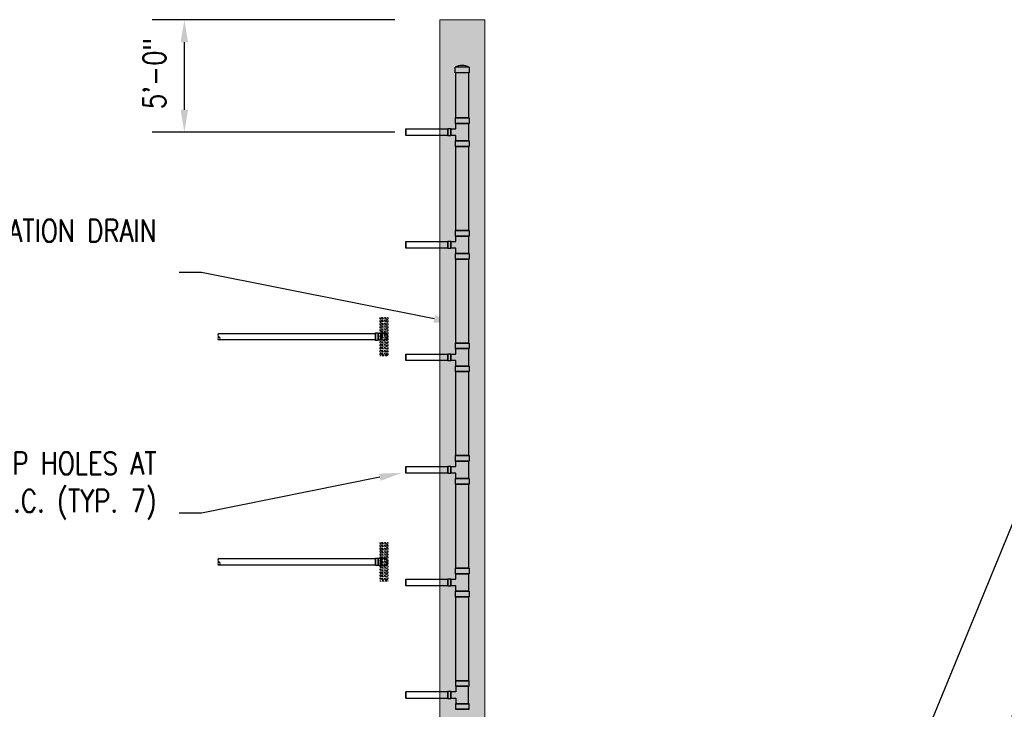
# Model space of a CAD drawing. Header units: inches. Extents: x -20481 to 20248, y -642 to 972.
# Tile 8 of 37: x -158 to 367, y 286 to 654. Entities that reach past the tile are written whole.
import ezdxf
from ezdxf import colors
from ezdxf.entities.mleader import LeaderData, LeaderLine
from ezdxf.math import Vec2, Vec3

# ---------------------------------------------------------------- set-up
doc = ezdxf.new("R2010")
doc.units = ezdxf.units.IN
doc.header["$MEASUREMENT"] = 0
doc.linetypes.add('Dash 1_16_', pattern=[0.125, 0.0625, -0.0625])
for name, color, linetype, lineweight in [('M-ANNO-PATT', 1, 'Continuous', 25), ('S-TRCH-PATT', 8, 'Continuous', 18), ('S-WALL-PATT', 8, 'Continuous', 18)]:
    doc.layers.add(name, color=color, linetype=linetype, lineweight=lineweight)
for name, color, linetype in [('P-PIPE', 3, 'Continuous'), ('S-ANNO-DIMS', 1, 'Continuous'), ('S-ANNO-TEXT', 2, 'Continuous')]:
    doc.layers.add(name, color=color, linetype=linetype)
doc.styles.add('Annotative', font='romans.shx', dxfattribs={"width": 0.8, "height": 0.125})
doc.dimstyles.new('Annotative', dxfattribs={"dimscale": 0, "dimtxt": 0.125, "dimasz": 0.125, "dimexe": 0.179688, "dimexo": 0.0625, "dimgap": 0.09, "dimtad": 1, "dimdec": 3, "dimzin": 3, "dimdsep": 46, "dimlunit": 4, "dimtxsty": 'Annotative', "dimcen": 0.09, "dimclrt": 2, "dimazin": 2, "dimtfac": 1, "dimtdec": 3, "dimtmove": 1, "dimatfit": 3, "dimfxl": 1, "dimtfill": 1, "dimfrac": 2, "dimtolj": 1, "dimtzin": 0, "dimarcsym": 0})

# ---------------------------------------------------------------- blocks, each defined once
blk = doc.blocks.new('*D55')
at = {"layer": 'Defpoints', "color": 0, "transparency": 16777216}
for p in [(-70.15, 654), (48, 654), (48, 594)]:
    blk.add_point(p, dxfattribs=at)
at = {"layer": 'S-ANNO-DIMS', "color": 0, "lineweight": -2, "transparency": 16777216}
for p, q in [((42, 654), (-87.4, 654)), ((-70.15, 606), (-70.15, 642)), ((42, 594), (-87.4, 594))]:
    blk.add_line(p, q, dxfattribs=at)
at = {"layer": 'S-ANNO-DIMS', "color": 0, "transparency": 16777216}
for points in [[(-72.15, 642), (-68.15, 642), (-70.15, 654)], [(-72.15, 606), (-68.15, 606), (-70.15, 594)]]:
    blk.add_solid(points, dxfattribs=at)
at = {"layer": 'S-ANNO-DIMS', "color": 2, "lineweight": -3, "transparency": 16777216, "insert": (-86.09, 625.24), "char_height": 12, "attachment_point": 5, "rotation": 90, "style": 'Annotative', "bg_fill": 3, "box_fill_scale": 1.25, "bg_fill_color": 256, "bg_fill_true_color": 13158600, "bg_fill_transparency": 0}
blk.add_mtext('\\A1;5\'-0"', dxfattribs=at)
blk = doc.blocks.new('6CAP')
at = {"layer": 'P-PIPE'}
for p, q in [((74.96, 388.65), (74.96, 381.35)), ((74.96, 388.65), (77.96, 388.65)), ((77.96, 388.65), (77.96, 381.35)), ((77.96, 381.35), (74.96, 381.35))]:
    blk.add_line(p, q, dxfattribs=at)
blk.add_arc((80.99, 385), 7.05, 148.8317, 211.1683, dxfattribs=at)
blk = doc.blocks.new('Bend - PVC - Sch 40 - DWV_USACE - Standard-V11-00_SP_Foundation Drainage Plan-TO FDN_DOC-flat-6')
at = {"layer": 'P-PIPE'}
for p, q in [((1001.15, 265.98), (1001.16, 265.98)), ((999.17, 259.43), (999.17, 260.93)), ((1001.15, 260.93), (999.17, 260.93)), ((999.17, 260.93), (1001.15, 260.93)), ((1001.15, 259.43), (999.17, 259.43)), ((999.17, 259.43), (1001.15, 259.43)), ((1001.16, 262.02), (1001.15, 262.02)), ((1001.15, 260.93), (1003.13, 260.93)), ((1003.13, 260.93), (1001.15, 260.93)), ((1001.15, 260.93), (1001.15, 260.93)), ((1001.15, 260.93), (1001.15, 260.93)), ((1001.15, 259.43), (1003.13, 259.43)), ((1003.13, 259.43), (1001.15, 259.43)), ((1002.9, 260.93), (1002.9, 261.06)), ((1003.13, 260.93), (1003.13, 259.43))]:
    blk.add_line(p, q, dxfattribs=at)
at = {"layer": 'P-PIPE', "flags": 128}
for points in [[(1001.15, 265.75), (1001.08, 265.75), (1001.01, 265.74), (1000.94, 265.73), (1000.87, 265.72), (1000.81, 265.71), (1000.74, 265.7), (1000.67, 265.68), (1000.6, 265.66), (1000.54, 265.64), (1000.47, 265.61), (1000.41, 265.58), (1000.34, 265.55), (1000.28, 265.52), (1000.22, 265.48), (1000.16, 265.44), (1000.11, 265.4), (1000.05, 265.36), (1000, 265.31), (999.95, 265.27), (999.9, 265.22), (999.85, 265.17), (999.8, 265.11), (999.76, 265.06), (999.72, 265), (999.68, 264.94), (999.64, 264.88), (999.61, 264.82), (999.58, 264.76), (999.55, 264.7), (999.52, 264.63), (999.5, 264.57), (999.48, 264.5), (999.46, 264.43), (999.44, 264.36), (999.43, 264.29), (999.42, 264.23), (999.41, 264.16), (999.41, 264.09), (999.4, 264.02), (999.4, 264)], [(999.4, 264), (999.4, 263.93), (999.41, 263.86), (999.42, 263.79), (999.43, 263.72), (999.44, 263.65), (999.45, 263.58), (999.47, 263.51), (999.49, 263.45), (999.52, 263.38), (999.54, 263.32), (999.57, 263.25), (999.6, 263.19), (999.63, 263.13), (999.67, 263.07), (999.71, 263.01), (999.75, 262.95), (999.79, 262.9), (999.84, 262.84), (999.88, 262.79), (999.93, 262.74), (999.99, 262.69), (1000.04, 262.65), (1000.09, 262.61), (1000.15, 262.56), (1000.21, 262.52), (1000.27, 262.49), (1000.33, 262.45), (1000.39, 262.42), (1000.45, 262.39), (1000.52, 262.37), (1000.58, 262.34), (1000.65, 262.32), (1000.72, 262.3), (1000.79, 262.29), (1000.86, 262.27), (1000.92, 262.26), (1000.99, 262.25), (1001.06, 262.25), (1001.13, 262.25), (1001.15, 262.25)], [(999.4, 264), (999.4, 263.99), (999.4, 263.99), (999.4, 263.98), (999.4, 263.96), (999.4, 263.94), (999.4, 263.91), (999.4, 263.88), (999.4, 263.84), (999.4, 263.8), (999.4, 263.76), (999.4, 263.71), (999.4, 263.65), (999.4, 263.59), (999.4, 263.53), (999.4, 263.46), (999.4, 263.39), (999.4, 263.32), (999.4, 263.24), (999.4, 263.15), (999.4, 263.07), (999.4, 262.98), (999.4, 262.89), (999.4, 262.79), (999.4, 262.69), (999.4, 262.59), (999.4, 262.48), (999.4, 262.38), (999.4, 262.27), (999.4, 262.16), (999.4, 262.04), (999.4, 261.93), (999.4, 261.81), (999.4, 261.69), (999.4, 261.58), (999.4, 261.45), (999.4, 261.33), (999.4, 261.21), (999.4, 261.09)], [(1002.9, 264), (1002.9, 264.07), (1002.9, 264.14), (1002.89, 264.21), (1002.88, 264.28), (1002.87, 264.35), (1002.85, 264.41), (1002.83, 264.48), (1002.81, 264.55), (1002.79, 264.61), (1002.76, 264.68), (1002.74, 264.74), (1002.71, 264.81), (1002.67, 264.87), (1002.64, 264.93), (1002.6, 264.99), (1002.56, 265.04), (1002.51, 265.1), (1002.47, 265.15), (1002.42, 265.2), (1002.37, 265.25), (1002.32, 265.3), (1002.27, 265.35), (1002.21, 265.39), (1002.16, 265.43), (1002.1, 265.47), (1002.04, 265.51), (1001.98, 265.54), (1001.92, 265.57), (1001.85, 265.6), (1001.79, 265.63), (1001.72, 265.65), (1001.65, 265.67), (1001.59, 265.69), (1001.52, 265.71), (1001.45, 265.72), (1001.38, 265.73), (1001.31, 265.74), (1001.24, 265.75), (1001.17, 265.75), (1001.15, 265.75)], [(1001.15, 262.25), (1001.22, 262.25), (1001.29, 262.25), (1001.36, 262.26), (1001.43, 262.27), (1001.5, 262.28), (1001.57, 262.3), (1001.64, 262.32), (1001.7, 262.34), (1001.77, 262.36), (1001.83, 262.39), (1001.9, 262.41), (1001.96, 262.45), (1002.02, 262.48), (1002.08, 262.51), (1002.14, 262.55), (1002.2, 262.59), (1002.25, 262.64), (1002.31, 262.68), (1002.36, 262.73), (1002.41, 262.78), (1002.46, 262.83), (1002.5, 262.88), (1002.55, 262.94), (1002.59, 262.99), (1002.63, 263.05), (1002.66, 263.11), (1002.7, 263.17), (1002.73, 263.23), (1002.76, 263.3), (1002.78, 263.36), (1002.81, 263.43), (1002.83, 263.5), (1002.85, 263.56), (1002.86, 263.63), (1002.88, 263.7), (1002.89, 263.77), (1002.9, 263.84), (1002.9, 263.91), (1002.9, 263.98), (1002.9, 264)], [(1002.9, 261.08), (1002.9, 261.18), (1002.9, 261.3), (1002.9, 261.42), (1002.9, 261.54), (1002.9, 261.66), (1002.9, 261.78), (1002.9, 261.9), (1002.9, 262.01), (1002.9, 262.13), (1002.9, 262.24), (1002.9, 262.35), (1002.9, 262.46), (1002.9, 262.56), (1002.9, 262.66), (1002.9, 262.76), (1002.9, 262.86), (1002.9, 262.95), (1002.9, 263.04), (1002.9, 263.13), (1002.9, 263.22), (1002.9, 263.3), (1002.9, 263.37), (1002.9, 263.44), (1002.9, 263.51), (1002.9, 263.58), (1002.9, 263.64), (1002.9, 263.69), (1002.9, 263.74), (1002.9, 263.79), (1002.9, 263.83), (1002.9, 263.87), (1002.9, 263.9), (1002.9, 263.93), (1002.9, 263.95), (1002.9, 263.97), (1002.9, 263.98), (1002.9, 263.99), (1002.9, 264), (1002.9, 264)], [(999.4, 261.08), (999.4, 260.97), (999.4, 260.93)]]:
    blk.add_lwpolyline(points, dxfattribs=at)
at = {"layer": 'P-PIPE'}
for centre, major_axis, start_param, end_param in [((1001.15, 264), (0, -1.98), 3.141593, 6.283185), ((1001.16, 264), (0, -1.98), 3.141593, 6.283185), ((1001.15, 264), (0, -1.75), 3.141593, 6.283185), ((1001.15, 264), (0, -1.98), 0, 3.141593), ((1001.15, 264), (0, -1.75), 0, 3.141593), ((1001.16, 264), (0, -1.98), 0, 3.141593)]:
    blk.add_ellipse(centre, major_axis=major_axis, ratio=0.999999, start_param=start_param, end_param=end_param, dxfattribs=at)

msp = doc.modelspace()

# ---------------------------------------------------------------- hatches: boundary and pattern name
at = {"layer": 'S-WALL-PATT', "linetype": 'Dash 1_16_'}
h = msp.add_hatch(dxfattribs=at)
h.set_pattern_fill('AR-SAND', color=256, scale=4)
h.paths.add_polyline_path([(113.8117, 192), (340.9656, 192), (340.9656, 210), (924, 210), (924, 288), (1206, 288), (1206, -288), (924, -288), (924, -210), (337.0357, -210), (337.0357, -186), (154, -186), (154, -280), (90, -280), (90, -642), (66, -642), (66, -256), (130, -256), (130, -162), (361.0357, -162), (361.0357, -186), (948, -186), (948, -264), (1182, -264), (1182, 264), (948, 264), (948, 186), (364.9656, 186), (364.9656, 162), (90, 162), (90, 192), (66, 192), (66, 373), (66, 654), (90, 654), (90, 216.0196), (113.8117, 216.0196)])

# ---------------------------------------------------------------- linework, layer by layer
at = {"layer": 'M-ANNO-PATT', "linetype": 'Dash 1_16_'}
for points in [[(34.1796, 474.75), (34.1796, 495.25), (38.4296, 495.25), (38.4296, 474.75)], [(34.1796, 354.75), (34.1796, 375.25), (38.4296, 375.25), (38.4296, 354.75)]]:
    msp.add_lwpolyline(points, close=True, dxfattribs=at)
for points in [[(37.6489, 494.6177), (34.8002, 494.6177, 1), (34.8002, 493.8417), (37.6489, 493.8417, 1)], [(37.6489, 493.0795), (34.8002, 493.0795, 1), (34.8002, 492.3034), (37.6489, 492.3034, 1)], [(37.6489, 491.5412), (34.8002, 491.5412, 1), (34.8002, 490.7651), (37.6489, 490.7651, 1)], [(37.6489, 490.0029), (34.8002, 490.0029, 1), (34.8002, 489.2268), (37.6489, 489.2268, 1)], [(37.6489, 488.4646), (34.8002, 488.4646, 1), (34.8002, 487.6886), (37.6489, 487.6886, 1)], [(37.6489, 486.9263), (34.8002, 486.9263, 1), (34.8002, 486.1503), (37.6489, 486.1503, 1)], [(37.6489, 484.612), (34.8002, 484.612, -1), (34.8002, 485.388), (37.6489, 485.388, -1)], [(37.6489, 483.0737), (34.8002, 483.0737, -1), (34.8002, 483.8497), (37.6489, 483.8497, -1)], [(37.6489, 481.5354), (34.8002, 481.5354, -1), (34.8002, 482.3114), (37.6489, 482.3114, -1)], [(37.6489, 479.9971), (34.8002, 479.9971, -1), (34.8002, 480.7732), (37.6489, 480.7732, -1)], [(37.6489, 478.4588), (34.8002, 478.4588, -1), (34.8002, 479.2349), (37.6489, 479.2349, -1)], [(37.6489, 476.9205), (34.8002, 476.9205, -1), (34.8002, 477.6966), (37.6489, 477.6966, -1)], [(37.6489, 475.3823), (34.8002, 475.3823, -1), (34.8002, 476.1583), (37.6489, 476.1583, -1)], [(37.6489, 374.6177), (34.8002, 374.6177, 1), (34.8002, 373.8417), (37.6489, 373.8417, 1)], [(37.6489, 373.0795), (34.8002, 373.0795, 1), (34.8002, 372.3034), (37.6489, 372.3034, 1)], [(37.6489, 371.5412), (34.8002, 371.5412, 1), (34.8002, 370.7651), (37.6489, 370.7651, 1)], [(37.6489, 370.0029), (34.8002, 370.0029, 1), (34.8002, 369.2268), (37.6489, 369.2268, 1)], [(37.6489, 368.4646), (34.8002, 368.4646, 1), (34.8002, 367.6886), (37.6489, 367.6886, 1)], [(37.6489, 366.9263), (34.8002, 366.9263, 1), (34.8002, 366.1503), (37.6489, 366.1503, 1)], [(37.6489, 364.612), (34.8002, 364.612, -1), (34.8002, 365.388), (37.6489, 365.388, -1)], [(37.6489, 363.0737), (34.8002, 363.0737, -1), (34.8002, 363.8497), (37.6489, 363.8497, -1)], [(37.6489, 361.5354), (34.8002, 361.5354, -1), (34.8002, 362.3114), (37.6489, 362.3114, -1)], [(37.6489, 359.9971), (34.8002, 359.9971, -1), (34.8002, 360.7732), (37.6489, 360.7732, -1)], [(37.6489, 358.4588), (34.8002, 358.4588, -1), (34.8002, 359.2349), (37.6489, 359.2349, -1)], [(37.6489, 356.9205), (34.8002, 356.9205, -1), (34.8002, 357.6966), (37.6489, 357.6966, -1)], [(37.6489, 355.3823), (34.8002, 355.3823, -1), (34.8002, 356.1583), (37.6489, 356.1583, -1)]]:
    msp.add_lwpolyline(points, format="xyb", close=True, dxfattribs=at)
at = {"layer": 'P-PIPE'}
for p, q in [((74.6875, 601.63), (74.6875, 625.63)), ((81.3125, 625.63), (81.3125, 601.63)), ((81.6465, 601.63), (74.3535, 601.63)), ((74.3535, 601.63), (81.6465, 601.63)), ((74.3535, 598.63), (74.3535, 601.63)), ((81.6465, 598.63), (74.3535, 598.63)), ((74.3535, 598.63), (81.6465, 598.63)), ((81.315, 598.63), (74.685, 598.63)), ((74.685, 598.63), (81.315, 598.63)), ((74.685, 595.75), (74.685, 598.63)), ((78, 598.63), (74.6875, 598.63)), ((74.6875, 598.63), (78, 598.63)), ((81.3125, 598.63), (78, 598.63)), ((78, 598.63), (81.3125, 598.63)), ((81.315, 598.63), (81.315, 589.37)), ((81.6465, 601.63), (81.6465, 598.63)), ((70.44, 595.925), (70.44, 592.075)), ((70.44, 592.075), (70.44, 595.925)), ((70.44, 595.925), (71.94, 595.925)), ((70.44, 595.75), (70.44, 594)), ((70.44, 594), (70.44, 595.75)), ((70.44, 594), (70.44, 592.25)), ((70.44, 592.25), (70.44, 594)), ((71.94, 595.925), (71.94, 592.075)), ((71.94, 592.075), (71.94, 595.925)), ((71.94, 595.75), (71.94, 592.25)), ((71.94, 592.25), (71.94, 595.75)), ((71.94, 595.75), (74.685, 595.75)), ((71.94, 592.075), (70.44, 592.075)), ((74.685, 592.25), (71.94, 592.25)), ((81.6465, 589.37), (74.3535, 589.37)), ((74.3535, 589.37), (81.6465, 589.37)), ((74.3535, 586.37), (74.3535, 589.37)), ((74.685, 589.37), (74.685, 592.25)), ((81.315, 589.37), (74.685, 589.37)), ((74.685, 589.37), (81.315, 589.37)), ((78, 589.37), (74.6875, 589.37)), ((74.6875, 589.37), (78, 589.37)), ((81.3125, 589.37), (78, 589.37)), ((78, 589.37), (81.3125, 589.37)), ((81.6465, 589.37), (81.6465, 586.37)), ((81.6465, 586.37), (74.3535, 586.37)), ((74.3535, 586.37), (81.6465, 586.37)), ((74.6875, 541.63), (74.6875, 586.37)), ((81.3125, 586.37), (81.3125, 541.63)), ((81.6465, 541.63), (74.3535, 541.63)), ((74.3535, 541.63), (81.6465, 541.63)), ((74.3535, 538.63), (74.3535, 541.63)), ((81.6465, 541.63), (81.6465, 538.63)), ((48, 535.75), (48, 534)), ((48, 534), (48, 535.75)), ((48, 535.75), (70.44, 535.75)), ((70.44, 535.925), (70.44, 532.075)), ((70.44, 532.075), (70.44, 535.925)), ((70.44, 535.925), (71.94, 535.925)), ((70.44, 535.75), (70.44, 534)), ((70.44, 534), (70.44, 535.75)), ((71.94, 535.925), (71.94, 532.075)), ((71.94, 532.075), (71.94, 535.925)), ((71.94, 535.75), (71.94, 532.25)), ((71.94, 532.25), (71.94, 535.75)), ((71.94, 535.75), (74.685, 535.75)), ((81.6465, 538.63), (74.3535, 538.63)), ((74.3535, 538.63), (81.6465, 538.63)), ((81.315, 538.63), (74.685, 538.63)), ((74.685, 538.63), (81.315, 538.63)), ((74.685, 535.75), (74.685, 538.63)), ((78, 538.63), (74.6875, 538.63)), ((74.6875, 538.63), (78, 538.63)), ((81.3125, 538.63), (78, 538.63)), ((78, 538.63), (81.3125, 538.63)), ((81.315, 538.63), (81.315, 529.37)), ((48, 534), (48, 532.25)), ((48, 532.25), (48, 534)), ((70.44, 532.25), (48, 532.25)), ((70.44, 534), (70.44, 532.25)), ((70.44, 532.25), (70.44, 534)), ((71.94, 532.075), (70.44, 532.075)), ((74.685, 532.25), (71.94, 532.25)), ((74.685, 529.37), (74.685, 532.25)), ((81.6465, 529.37), (74.3535, 529.37)), ((74.3535, 529.37), (81.6465, 529.37)), ((74.3535, 526.37), (74.3535, 529.37)), ((81.6465, 526.37), (74.3535, 526.37)), ((74.3535, 526.37), (81.6465, 526.37)), ((81.315, 529.37), (74.685, 529.37)), ((74.685, 529.37), (81.315, 529.37)), ((78, 529.37), (74.6875, 529.37)), ((74.6875, 529.37), (78, 529.37)), ((74.6875, 481.63), (74.6875, 526.37)), ((81.3125, 529.37), (78, 529.37)), ((78, 529.37), (81.3125, 529.37)), ((81.3125, 526.37), (81.3125, 481.63)), ((81.6465, 529.37), (81.6465, 526.37)), ((-51.6411, 486.752), (31.7416, 486.752)), ((31.7416, 483.252), (-51.6411, 483.252)), ((81.6465, 481.63), (74.3535, 481.63)), ((74.3535, 481.63), (81.6465, 481.63)), ((74.3535, 478.63), (74.3535, 481.63)), ((81.6465, 478.63), (74.3535, 478.63)), ((74.3535, 478.63), (81.6465, 478.63)), ((81.315, 478.63), (74.685, 478.63)), ((74.685, 478.63), (81.315, 478.63)), ((74.685, 475.75), (74.685, 478.63)), ((78, 478.63), (74.6875, 478.63)), ((74.6875, 478.63), (78, 478.63)), ((81.3125, 478.63), (78, 478.63)), ((78, 478.63), (81.3125, 478.63)), ((81.315, 478.63), (81.315, 469.37)), ((81.6465, 481.63), (81.6465, 478.63)), ((48, 475.75), (48, 474)), ((48, 474), (48, 475.75)), ((48, 475.75), (70.44, 475.75)), ((48, 474), (48, 472.25)), ((48, 472.25), (48, 474)), ((70.44, 472.075), (70.44, 475.925)), ((70.44, 475.925), (70.44, 472.075)), ((70.44, 475.925), (71.94, 475.925)), ((70.44, 475.75), (70.44, 474)), ((70.44, 474), (70.44, 475.75)), ((70.44, 474), (70.44, 472.25)), ((70.44, 472.25), (70.44, 474)), ((71.94, 472.075), (71.94, 475.925)), ((71.94, 475.925), (71.94, 472.075)), ((71.94, 472.25), (71.94, 475.75)), ((71.94, 475.75), (71.94, 472.25)), ((71.94, 475.75), (74.685, 475.75)), ((70.44, 472.25), (48, 472.25)), ((71.94, 472.075), (70.44, 472.075)), ((74.685, 472.25), (71.94, 472.25)), ((81.6465, 469.37), (74.3535, 469.37)), ((74.3535, 469.37), (81.6465, 469.37)), ((74.3535, 466.37), (74.3535, 469.37)), ((74.685, 469.37), (74.685, 472.25)), ((81.315, 469.37), (74.685, 469.37)), ((74.685, 469.37), (81.315, 469.37)), ((78, 469.37), (74.6875, 469.37)), ((74.6875, 469.37), (78, 469.37)), ((81.3125, 469.37), (78, 469.37)), ((78, 469.37), (81.3125, 469.37)), ((81.6465, 469.37), (81.6465, 466.37)), ((81.6465, 466.37), (74.3535, 466.37)), ((74.3535, 466.37), (81.6465, 466.37)), ((74.6875, 421.63), (74.6875, 466.37)), ((81.3125, 466.37), (81.3125, 421.63)), ((81.6465, 421.63), (74.3535, 421.63)), ((74.3535, 421.63), (81.6465, 421.63)), ((74.3535, 418.63), (74.3535, 421.63)), ((81.6465, 421.63), (81.6465, 418.63)), ((48, 415.75), (48, 414)), ((48, 414), (48, 415.75)), ((48, 415.75), (70.44, 415.75)), ((70.44, 412.075), (70.44, 415.925)), ((70.44, 415.925), (70.44, 412.075)), ((70.44, 415.925), (71.94, 415.925)), ((70.44, 415.75), (70.44, 414)), ((70.44, 414), (70.44, 415.75)), ((71.94, 412.075), (71.94, 415.925)), ((71.94, 415.925), (71.94, 412.075)), ((71.94, 412.25), (71.94, 415.75)), ((71.94, 415.75), (71.94, 412.25)), ((71.94, 415.75), (74.685, 415.75)), ((81.6465, 418.63), (74.3535, 418.63)), ((74.3535, 418.63), (81.6465, 418.63)), ((81.315, 418.63), (74.685, 418.63)), ((74.685, 418.63), (81.315, 418.63)), ((74.685, 415.75), (74.685, 418.63)), ((78, 418.63), (74.6875, 418.63)), ((74.6875, 418.63), (78, 418.63)), ((81.3125, 418.63), (78, 418.63)), ((78, 418.63), (81.3125, 418.63)), ((81.315, 418.63), (81.315, 409.37)), ((48, 414), (48, 412.25)), ((48, 412.25), (48, 414)), ((70.44, 412.25), (48, 412.25)), ((70.44, 414), (70.44, 412.25)), ((70.44, 412.25), (70.44, 414)), ((71.94, 412.075), (70.44, 412.075)), ((74.685, 412.25), (71.94, 412.25)), ((74.685, 409.37), (74.685, 412.25)), ((81.6465, 409.37), (74.3535, 409.37)), ((74.3535, 409.37), (81.6465, 409.37)), ((74.3535, 406.37), (74.3535, 409.37)), ((81.6465, 406.37), (74.3535, 406.37)), ((74.3535, 406.37), (81.6465, 406.37)), ((81.315, 409.37), (74.685, 409.37)), ((74.685, 409.37), (81.315, 409.37)), ((74.6875, 361.63), (74.6875, 406.37)), ((78, 406.37), (74.6875, 406.37)), ((74.6875, 406.37), (78, 406.37)), ((81.3125, 406.37), (78, 406.37)), ((78, 406.37), (81.3125, 406.37)), ((81.3125, 406.37), (81.3125, 361.63)), ((81.6465, 409.37), (81.6465, 406.37)), ((-51.6411, 366.752), (31.7416, 366.752)), ((31.7416, 363.252), (-51.6411, 363.252)), ((81.6465, 361.63), (74.3535, 361.63)), ((74.3535, 361.63), (81.6465, 361.63)), ((74.3535, 358.63), (74.3535, 361.63)), ((81.6465, 358.63), (74.3535, 358.63)), ((74.3535, 358.63), (81.6465, 358.63)), ((81.315, 358.63), (74.685, 358.63)), ((74.685, 358.63), (81.315, 358.63)), ((74.685, 355.75), (74.685, 358.63)), ((78, 358.63), (74.6875, 358.63)), ((74.6875, 358.63), (78, 358.63)), ((81.3125, 358.63), (78, 358.63)), ((78, 358.63), (81.3125, 358.63)), ((81.315, 358.63), (81.315, 349.37)), ((81.6465, 361.63), (81.6465, 358.63)), ((48, 355.75), (48, 354)), ((48, 354), (48, 355.75)), ((48, 355.75), (70.44, 355.75)), ((48, 354), (48, 352.25)), ((48, 352.25), (48, 354)), ((70.44, 352.25), (48, 352.25)), ((70.44, 352.075), (70.44, 355.925)), ((70.44, 355.925), (70.44, 352.075)), ((70.44, 355.925), (71.94, 355.925)), ((70.44, 355.75), (70.44, 354)), ((70.44, 354), (70.44, 355.75)), ((70.44, 354), (70.44, 352.25)), ((70.44, 352.25), (70.44, 354)), ((71.94, 352.075), (70.44, 352.075)), ((71.94, 352.075), (71.94, 355.925)), ((71.94, 355.925), (71.94, 352.075)), ((71.94, 352.25), (71.94, 355.75)), ((71.94, 355.75), (71.94, 352.25)), ((71.94, 355.75), (74.685, 355.75)), ((74.685, 352.25), (71.94, 352.25)), ((74.685, 349.37), (74.685, 352.25)), ((81.6465, 349.37), (74.3535, 349.37)), ((74.3535, 349.37), (81.6465, 349.37)), ((74.3535, 346.37), (74.3535, 349.37)), ((81.315, 349.37), (74.685, 349.37)), ((74.685, 349.37), (81.315, 349.37)), ((81.6465, 349.37), (81.6465, 346.37)), ((81.6465, 346.37), (74.3535, 346.37)), ((74.3535, 346.37), (81.6465, 346.37)), ((74.6875, 301.63), (74.6875, 346.37)), ((78, 346.37), (74.6875, 346.37)), ((74.6875, 346.37), (78, 346.37)), ((81.3125, 346.37), (78, 346.37)), ((78, 346.37), (81.3125, 346.37)), ((81.3125, 346.37), (81.3125, 301.63)), ((81.6465, 301.63), (74.3535, 301.63)), ((74.3535, 301.63), (81.6465, 301.63)), ((74.3535, 301.63), (74.3535, 298.63)), ((81.6465, 298.63), (81.6465, 301.63)), ((48, 294), (48, 295.75)), ((48, 295.75), (48, 294)), ((70.44, 295.75), (48, 295.75)), ((70.44, 292.075), (70.44, 295.925)), ((70.44, 295.925), (70.44, 292.075)), ((71.94, 295.925), (70.44, 295.925)), ((70.44, 294), (70.44, 295.75)), ((70.44, 295.75), (70.44, 294)), ((71.94, 292.075), (71.94, 295.925)), ((71.94, 295.925), (71.94, 292.075)), ((71.94, 292.25), (71.94, 295.75)), ((71.94, 295.75), (71.94, 292.25)), ((74.685, 295.75), (71.94, 295.75)), ((81.6465, 298.63), (74.3535, 298.63)), ((74.3535, 298.63), (81.6465, 298.63)), ((81.315, 298.63), (74.685, 298.63)), ((74.685, 298.63), (81.315, 298.63)), ((74.685, 298.63), (74.685, 295.75)), ((78, 298.63), (74.6875, 298.63)), ((74.6875, 298.63), (78, 298.63)), ((81.3125, 298.63), (78, 298.63)), ((78, 298.63), (81.3125, 298.63)), ((81.315, 289.37), (81.315, 298.63)), ((48, 292.25), (48, 294)), ((48, 294), (48, 292.25)), ((48, 292.25), (70.44, 292.25)), ((70.44, 292.25), (70.44, 294)), ((70.44, 294), (70.44, 292.25)), ((70.44, 292.075), (71.94, 292.075)), ((71.94, 292.25), (74.685, 292.25)), ((81.6465, 289.37), (74.3535, 289.37)), ((74.3535, 289.37), (81.6465, 289.37)), ((74.3535, 289.37), (74.3535, 286.37)), ((74.685, 292.25), (74.685, 289.37)), ((81.315, 289.37), (74.685, 289.37)), ((74.685, 289.37), (81.315, 289.37)), ((78, 289.37), (74.6875, 289.37)), ((74.6875, 289.37), (78, 289.37)), ((81.3125, 289.37), (78, 289.37)), ((78, 289.37), (81.3125, 289.37)), ((81.6465, 286.37), (81.6465, 289.37)), ((81.6465, 286.37), (74.3535, 286.37)), ((74.3535, 286.37), (81.6465, 286.37))]:
    msp.add_line(p, q, dxfattribs=at)
for centre, radius, start, end in [((-51.2988, 485.877), 0.9396, 111.365661, 248.634339), ((-51.2988, 484.127), 0.9396, 111.365661, 248.634339), ((-51.9834, 484.127), 0.9396, 291.365661, 68.634339), ((36.3046, 485), 1.75, 0, 180), ((36.3046, 485), 1.75, 180, 0), ((-51.2988, 365.877), 0.9396, 111.365661, 248.634339), ((-51.2988, 364.127), 0.9396, 111.365661, 248.634339), ((-51.9834, 364.127), 0.9396, 291.365661, 68.634339), ((36.3046, 365), 1.75, 0, 180), ((36.3046, 365), 1.75, 180, 0)]:
    msp.add_arc(centre, radius, start, end, dxfattribs=at)
at = {"layer": 'S-TRCH-PATT', "linetype": 'Continuous', "lineweight": 0}
msp.add_lwpolyline([(948, 186), (364.9656, 186), (364.9656, 162), (90, 162), (90, 192), (66, 192), (66, 373), (66, 654), (90, 654), (90, 216.0196), (113.8117, 216.0196), (113.8117, 192)], dxfattribs=at)

# ---------------------------------------------------------------- block references
at = {"rotation": 270}
for name, p in [('6CAP', (-306.9996, 703.592)), ('Bend - PVC - Sch 40 - DWV_USACE - Standard-V11-00_SP_Foundation Drainage Plan-TO FDN_DOC-flat-6', (-227.6928, 1486.1531)), ('Bend - PVC - Sch 40 - DWV_USACE - Standard-V11-00_SP_Foundation Drainage Plan-TO FDN_DOC-flat-6', (-227.6928, 1366.1531))]:
    msp.add_blockref(name, p, dxfattribs=at)

# ---------------------------------------------------------------- dimensions: what is measured, and where the dimension line sits
at = {"layer": 'S-ANNO-DIMS', "lineweight": -3}
dim = msp.add_linear_dim(base=(-70.1462, 654), p1=(48, 594), p2=(48, 654), angle=90, dimstyle='Annotative', override={"dimpost": '\\X'}, dxfattribs=at)
dim.commit()
dim.dimension.update_dxf_attribs({"geometry": '*D55', "text_midpoint": (-70.3031, 625.2421), "dimtype": 160})

# ---------------------------------------------------------------- leaders
at = {"layer": 'S-ANNO-TEXT', "linetype": 'Continuous', "lineweight": -3}
ml = msp.add_multileader_mtext('Standard', dxfattribs=at)
ml.set_content('6" PERFORATED FOUNDATION DRAIN', color=256, style='Annotative')
ml.set_leader_properties(color=1)
ml.build(insert=Vec2(0, 0))
ml.multileader.update_dxf_attribs({"text_right_attachment_type": 3, "dogleg_length": 0.125, "arrow_head_size": 12, "scale": 96})
ctx = ml.context
ctx.base_point, ctx.scale, ctx.char_height, ctx.arrow_head_size, ctx.landing_gap_size, ctx.plane_origin = Vec3(-304.9424, 541.4934), 96, 12, 12, 12, Vec3(136.6498, 666.204)
ctx.right_attachment, ctx.text_align_type = 3, 2
notes = []
notes.append((ctx, [(1, (1, 1, 0), (-60.9424, 519.2077), (-1, 0), 12, [(0, [(74.8774, 492.1474)], 0, [])])]))
ctx.mtext.insert, ctx.mtext.width, ctx.mtext.defined_height, ctx.mtext.alignment, ctx.mtext.flow_direction = Vec3(-84.9424, 547.4934), 212.460999, 9755.9466, 3, 5
ml = msp.add_multileader_mtext('Standard', dxfattribs=at)
ml.set_content('STEP FOUNDATION DRAIN ON TOP OF FOOTING', color=256, style='Annotative')
ml.set_leader_properties(color=1)
ml.build(insert=Vec2(0, 0))
ml.multileader.update_dxf_attribs({"text_right_attachment_type": 3, "dogleg_length": 0.125, "arrow_head_size": 12, "scale": 96})
ctx = ml.context
ctx.base_point, ctx.scale, ctx.char_height, ctx.arrow_head_size, ctx.landing_gap_size, ctx.plane_origin = Vec3(406.1989, 440.6388), 96, 12, 12, 12, Vec3(716.585, 556.3084)
ctx.right_attachment = 3
notes.append((ctx, [(0, (1, 1, 0), (394.1989, 440.6388), (1, 0), 12, [(0, [(286.215, 177.8161)], 0, [])])]))
ctx.mtext.insert, ctx.mtext.width, ctx.mtext.defined_height, ctx.mtext.flow_direction = Vec3(418.1989, 446.6388), 180.765456, 847.4061, 5
ml = msp.add_multileader_mtext('Standard', dxfattribs=at)
ml.set_content('3" PVC WEEP HOLES AT\\P5\'-0" O.C. (TYP. 7)', color=256, style='Annotative')
ml.set_leader_properties(color=1)
ml.build(insert=Vec2(0, 0))
ml.multileader.update_dxf_attribs({"text_right_attachment_type": 3, "dogleg_length": 0.125, "arrow_head_size": 12, "scale": 96})
ctx = ml.context
ctx.base_point, ctx.scale, ctx.char_height, ctx.arrow_head_size, ctx.landing_gap_size, ctx.plane_origin = Vec3(-275.6853, 415.4982), 96, 12, 12, 12, Vec3(90.0899, 499.5642)
ctx.right_attachment, ctx.text_align_type = 3, 2
notes.append((ctx, [(1, (1, 1, 0), (-60.9424, 390.9267), (-1, 0), 12, [(0, [(45.8653, 412.4464)], 0, [])])]))
ctx.mtext.insert, ctx.mtext.width, ctx.mtext.defined_height, ctx.mtext.alignment, ctx.mtext.flow_direction = Vec3(-84.9424, 423.4982), 212.460999, 9755.9466, 3, 5
ml = msp.add_multileader_mtext('Standard', dxfattribs=at)
ml.set_content('DROP UPPER FOUNDATION DRAIN INTO TOP OF LOWER DRAIN PIPE', color=256, style='Annotative')
ml.set_leader_properties(color=1)
ml.build(insert=Vec2(0, 0))
ml.multileader.update_dxf_attribs({"text_right_attachment_type": 3, "dogleg_length": 0.125, "arrow_head_size": 12, "scale": 96})
ctx = ml.context
ctx.base_point, ctx.scale, ctx.char_height, ctx.arrow_head_size, ctx.landing_gap_size, ctx.plane_origin = Vec3(406.1989, 383.7616), 96, 12, 12, 12, Vec3(716.585, 499.4313)
ctx.right_attachment = 3
notes.append((ctx, [(0, (1, 1, 0), (394.1989, 383.7616), (1, 0), 12, [(0, [(353.2332, 202.1306)], 0, [])])]))
ctx.mtext.insert, ctx.mtext.width, ctx.mtext.defined_height, ctx.mtext.flow_direction = Vec3(418.1989, 389.7616), 190.626225, 847.4061, 5
for ctx, leaders in notes:
    for number, flags, end, landing, length, lines in leaders:
        leader = LeaderData()
        leader.index, (leader.has_last_leader_line, leader.has_dogleg_vector, leader.attachment_direction) = number, flags
        leader.last_leader_point, leader.dogleg_vector, leader.dogleg_length = Vec3(end), Vec3(landing), length
        for number, points, colour, breaks in lines:
            line = LeaderLine()
            line.index, line.vertices, line.color, line.breaks = number, Vec3.list(points), colors.encode_raw_color(colour), breaks
            leader.lines.append(line)
        ctx.leaders.append(leader)

# ---------------------------------------------------------------- next in the draw order: linework, layer by layer
at = {"layer": 'P-PIPE'}
for p, q in [((48, 595.75), (48, 594)), ((48, 594), (48, 595.75)), ((48, 595.75), (70.44, 595.75)), ((48, 594), (48, 592.25)), ((48, 592.25), (48, 594)), ((70.44, 592.25), (48, 592.25))]:
    msp.add_line(p, q, dxfattribs=at)

doc.saveas('drawing.dxf')
